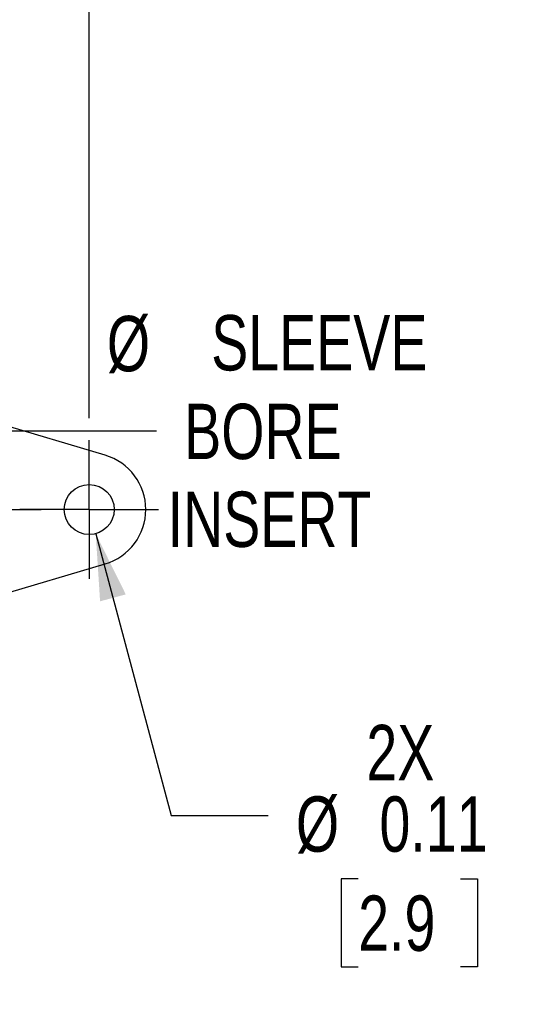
# Model space of a CAD drawing. Header units: inches. Extents: x 0 to 11, y 0 to 8.5.
# Tile 16 of 23: x 2.1 to 3.2, y 4.6 to 6.8. Entities that reach past the tile are written whole.
import ezdxf

# ---------------------------------------------------------------- set-up
doc = ezdxf.new("R2010")
doc.units = ezdxf.units.IN
doc.header["$MEASUREMENT"] = 0
doc.linetypes.add('CENTERX2', pattern=[0.8, 0.5, -0.1, 0.1, -0.1])
doc.layers.add('CENTER', color=40, linetype='CENTERX2')
doc.layers.add('DIMENSIONS', color=140, linetype='Continuous', lineweight=25)
doc.styles.add('SLDTEXTSTYLE0', font='TXT', dxfattribs={"width": 0.75})
doc.dimstyles.new('SLDDIMSTYLE1', dxfattribs={"dimtxt": 0.125, "dimasz": 0.15, "dimexe": 0, "dimexo": 0.0625, "dimgap": 0.03125, "dimtad": 0, "dimtih": 1, "dimtoh": 1, "dimrnd": 1e-09, "dimzin": 12, "dimdsep": 46, "dimtxsty": 'SLDTEXTSTYLE0', "dimsah": 1, "dimcen": 0.09, "dimadec": 0, "dimazin": 3, "dimtfac": 1, "dimtofl": 0, "dimtmove": 0, "dimatfit": 3, "dimfxl": 0, "dimfrac": 2, "dimtolj": 1, "dimtzin": 12, "dimarcsym": 0})
doc.dimstyles.new('SLDDIMSTYLE2', dxfattribs={"dimtxt": 0.125, "dimasz": 0.15, "dimexe": 0, "dimexo": 0.0625, "dimgap": 0.03125, "dimtad": 0, "dimtih": 1, "dimtoh": 1, "dimrnd": 1e-09, "dimzin": 12, "dimdsep": 46, "dimtxsty": 'SLDTEXTSTYLE0', "dimsah": 1, "dimcen": 0, "dimadec": 0, "dimazin": 3, "dimtfac": 1, "dimtofl": 0, "dimtmove": 0, "dimatfit": 3, "dimfxl": 0, "dimfrac": 2, "dimtolj": 1, "dimtzin": 12, "dimarcsym": 0})
doc.dimstyles.new('SLDDIMSTYLE3', dxfattribs={"dimtxt": 0.125, "dimasz": 0.15, "dimexe": 0, "dimexo": 0.0625, "dimgap": 0.03125, "dimtad": 0, "dimtih": 1, "dimtoh": 1, "dimrnd": 1e-09, "dimdsep": 46, "dimtxsty": 'SLDTEXTSTYLE0', "dimsah": 1, "dimcen": 0, "dimadec": 0, "dimazin": 2, "dimtfac": 1, "dimtofl": 0, "dimtmove": 0, "dimatfit": 3, "dimfxl": 0, "dimfrac": 2, "dimtolj": 1, "dimtzin": 12, "dimarcsym": 0})
doc.dimstyles.new('SLDDIMSTYLE4', dxfattribs={"dimtxt": 0.125, "dimasz": 0.15, "dimexe": 0, "dimexo": 0.0625, "dimgap": 0.03125, "dimtad": 0, "dimtih": 1, "dimtoh": 1, "dimrnd": 1e-09, "dimdsep": 46, "dimtxsty": 'SLDTEXTSTYLE0', "dimsah": 1, "dimcen": 0, "dimadec": 0, "dimazin": 2, "dimtfac": 1, "dimtofl": 0, "dimtmove": 0, "dimatfit": 3, "dimfxl": 0, "dimfrac": 2, "dimtolj": 1, "dimtzin": 12, "dimarcsym": 0})

# ---------------------------------------------------------------- blocks, each defined once
blk = doc.blocks.new('_D_1')
at = {"layer": 'DIMENSIONS'}
for p, q in [((1.4038, 5.7261), (1.9734, 5.8787)), ((1.9734, 5.8787), (2.3665, 5.8787))]:
    blk.add_line(p, q, dxfattribs=at)
blk.add_solid([(1.4038, 5.7261), (1.5565, 5.736), (1.541, 5.7939)], dxfattribs=at)
at = {"layer": 'DIMENSIONS', "char_height": 0.125, "attachment_point": 1, "style": 'SLDTEXTSTYLE0'}
for s, insert in [('%%c', (2.2546, 6.1381)), ('SLEEVE', (2.49, 6.14)), ('BORE', (2.429, 5.9397)), ('INSERT', (2.3917, 5.7413))]:
    blk.add_mtext(s, dxfattribs=dict(at, insert=insert))
blk = doc.blocks.new('SW_SYMBOL_HOLE_DEPTH')
at = {"layer": 'DIMENSIONS', "color": 0}
for p, q in [((0, 34.45), (31.5, 34.45)), ((15.75, 34.45), (15.75, 2.95)), ((3.94, 21.85), (15.75, 2.95)), ((27.56, 21.85), (15.75, 2.95))]:
    blk.add_line(p, q, dxfattribs=at)
blk = doc.blocks.new('_D_2')
at = {"layer": 'DIMENSIONS'}
for p, q in [((0.6554, 5.6435), (0.2836, 4.2259)), ((1.308, 4.451), (1.27, 4.451)), ((1.27, 4.451), (1.27, 4.2526)), ((1.5389, 4.451), (1.577, 4.451)), ((1.577, 4.451), (1.577, 4.2526)), ((1.27, 4.2526), (1.308, 4.2526)), ((1.577, 4.2526), (1.5389, 4.2526)), ((0.2836, 4.2259), (0.5336, 4.2259))]:
    blk.add_line(p, q, dxfattribs=at)
blk.add_solid([(0.6554, 5.6435), (0.5883, 5.506), (0.6464, 5.4908)], dxfattribs=at)
at = {"layer": 'DIMENSIONS', "xscale": 0.00405556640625, "yscale": 0.00405556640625, "zscale": 0.00405556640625}
blk.add_blockref('SW_SYMBOL_HOLE_DEPTH', (1.3933, 4.0435), dxfattribs=at)
at = {"layer": 'DIMENSIONS', "char_height": 0.125, "attachment_point": 1, "style": 'SLDTEXTSTYLE0'}
for s, insert in [('%%c', (0.7201, 4.4118)), ('0.12', (0.9086, 4.4137)), ('3.0', (1.308, 4.4137)), ('THRU', (1.662, 4.4137)), ('%%c', (0.5336, 4.1873)), ('0.22[5.6]', (0.7221, 4.1892)), ('0.07[1.8]', (1.5719, 4.1892))]:
    blk.add_mtext(s, dxfattribs=dict(at, insert=insert))
blk = doc.blocks.new('_D_3')
at = {"layer": 'DIMENSIONS'}
for p, q in [((2.2294, 5.6461), (2.4, 5.0094)), ((2.4, 5.0094), (2.6187, 5.0094)), ((2.8217, 4.8661), (2.7836, 4.8661)), ((2.7836, 4.8661), (2.7836, 4.6677)), ((3.0526, 4.8661), (3.0907, 4.8661)), ((3.0907, 4.8661), (3.0907, 4.6677)), ((2.7836, 4.6677), (2.8217, 4.6677)), ((3.0907, 4.6677), (3.0526, 4.6677))]:
    blk.add_line(p, q, dxfattribs=at)
blk.add_solid([(2.2294, 5.6461), (2.2392, 5.4934), (2.2972, 5.509)], dxfattribs=at)
at = {"layer": 'DIMENSIONS', "char_height": 0.125, "attachment_point": 1, "style": 'SLDTEXTSTYLE0'}
for s, insert in [('2X', (2.8402, 5.2143)), ('%%c', (2.6812, 5.0527)), ('0.11', (2.8697, 5.0527)), ('2.9', (2.8217, 4.8288))]:
    blk.add_mtext(s, dxfattribs=dict(at, insert=insert))
blk = doc.blocks.new('_D_4')
at = {"layer": 'DIMENSIONS'}
for p, q in [((0.4028, 5.9071), (0.4028, 7.1723)), ((2.2148, 5.9071), (2.2148, 7.1723)), ((0.4028, 7.0473), (0.9994, 7.0473)), ((1.1471, 7.0464), (1.109, 7.0464)), ((1.109, 7.0464), (1.109, 6.8479)), ((1.4704, 7.0464), (1.5085, 7.0464)), ((1.5085, 7.0464), (1.5085, 6.8479)), ((2.2148, 7.0473), (1.6181, 7.0473)), ((1.109, 6.8479), (1.1471, 6.8479)), ((1.5085, 6.8479), (1.4704, 6.8479))]:
    blk.add_line(p, q, dxfattribs=at)
for points in [[(0.4028, 7.0473), (0.5528, 7.0173), (0.5528, 7.0773)], [(2.2148, 7.0473), (2.0648, 7.0773), (2.0648, 7.0173)]]:
    blk.add_solid(points, dxfattribs=at)
at = {"layer": 'DIMENSIONS', "char_height": 0.125, "attachment_point": 1, "style": 'SLDTEXTSTYLE0'}
for s, insert in [('1.81', (1.1471, 7.2329)), ('46.0', (1.1471, 7.0091))]:
    blk.add_mtext(s, dxfattribs=dict(at, insert=insert))
blk = doc.blocks.new('SW_CENTERMARKSYMBOL_2')
at = {"layer": 'CENTER', "color": 0}
for p, q in [((0, 0.1), (0, 0.1591)), ((0, 0), (0, 0.1)), ((-0.1, 0), (-0.1591, 0)), ((0, 0), (-0.1, 0)), ((0, 0), (0, -0.1)), ((0, 0), (0.1, 0)), ((0.1, 0), (0.1591, 0)), ((0, -0.1), (0, -0.1591))]:
    blk.add_line(p, q, dxfattribs=at)
blk = doc.blocks.new('SW_CENTERMARKSYMBOL_3')
at = {"layer": 'CENTER', "color": 0}
for p, q in [((0, 0.1), (0, 0.1565)), ((0, 0), (0, 0.1)), ((-0.1, 0), (-0.1565, 0)), ((0, 0), (-0.1, 0)), ((0, 0), (0, -0.1)), ((0, 0), (0.1, 0)), ((0.1, 0), (0.1565, 0)), ((0, -0.1), (0, -0.1565))]:
    blk.add_line(p, q, dxfattribs=at)

msp = doc.modelspace()

# ---------------------------------------------------------------- linework, layer by layer
for p, q in [((2.2508, 5.8233), (1.8718, 5.9361)), ((1.8718, 5.4652), (2.2508, 5.578))]:
    msp.add_line(p, q)
msp.add_circle((2.2148, 5.7007), 0.0565)
msp.add_arc((2.2143, 5.7007), 0.128, 286.5729, 73.4271)

# ---------------------------------------------------------------- block references
at = {"layer": 'CENTER'}
for name, p in [('SW_CENTERMARKSYMBOL_2', (1.9472, 5.7007)), ('SW_CENTERMARKSYMBOL_3', (2.2148, 5.7007))]:
    msp.add_blockref(name, p, dxfattribs=at)

# ---------------------------------------------------------------- dimensions: what is measured, and where the dimension line sits
at = {"layer": 'DIMENSIONS'}
dim = msp.add_linear_dim(base=(2.2148, 7.0473), p1=(0.4028, 5.8571), p2=(2.2148, 5.8571), dimstyle='SLDDIMSTYLE1', dxfattribs=at)
dim.commit()
dim.dimension.update_dxf_attribs({"geometry": '_D_4', "text_midpoint": (1.3088, 7.0473), "dimtype": 160})
dim = msp.add_radius_dim(center=(1.3088, 5.7007), mpoint=(1.4038, 5.7261), text='%%c SLEEVE\\PBORE\\PINSERT', dimstyle='SLDDIMSTYLE2', dxfattribs=at)
dim.commit()
dim.dimension.update_dxf_attribs({"geometry": '_D_1', "text_midpoint": (2.6445, 5.8787), "dimtype": 164})
for p1, p2, text, dimstyle, picture, middle in [((0.6854, 5.7578), (0.6554, 5.6435), '<> THRU\\P%%c0.22[5.6]{\\fGDT;x}0.07[1.8]\\P\\P', 'SLDDIMSTYLE3', '_D_2', (1.3883, 4.2513)), ((2.2001, 5.7552), (2.2294, 5.6461), '2X\\P<>', 'SLDDIMSTYLE4', '_D_3', (2.9371, 4.9469))]:
    dim = msp.add_diameter_dim_2p(p1=p1, p2=p2, text=text, dimstyle=dimstyle, dxfattribs=at)
    dim.commit()
    dim.dimension.update_dxf_attribs({"geometry": picture, "text_midpoint": middle, "dimtype": 163})

doc.saveas('drawing.dxf')
